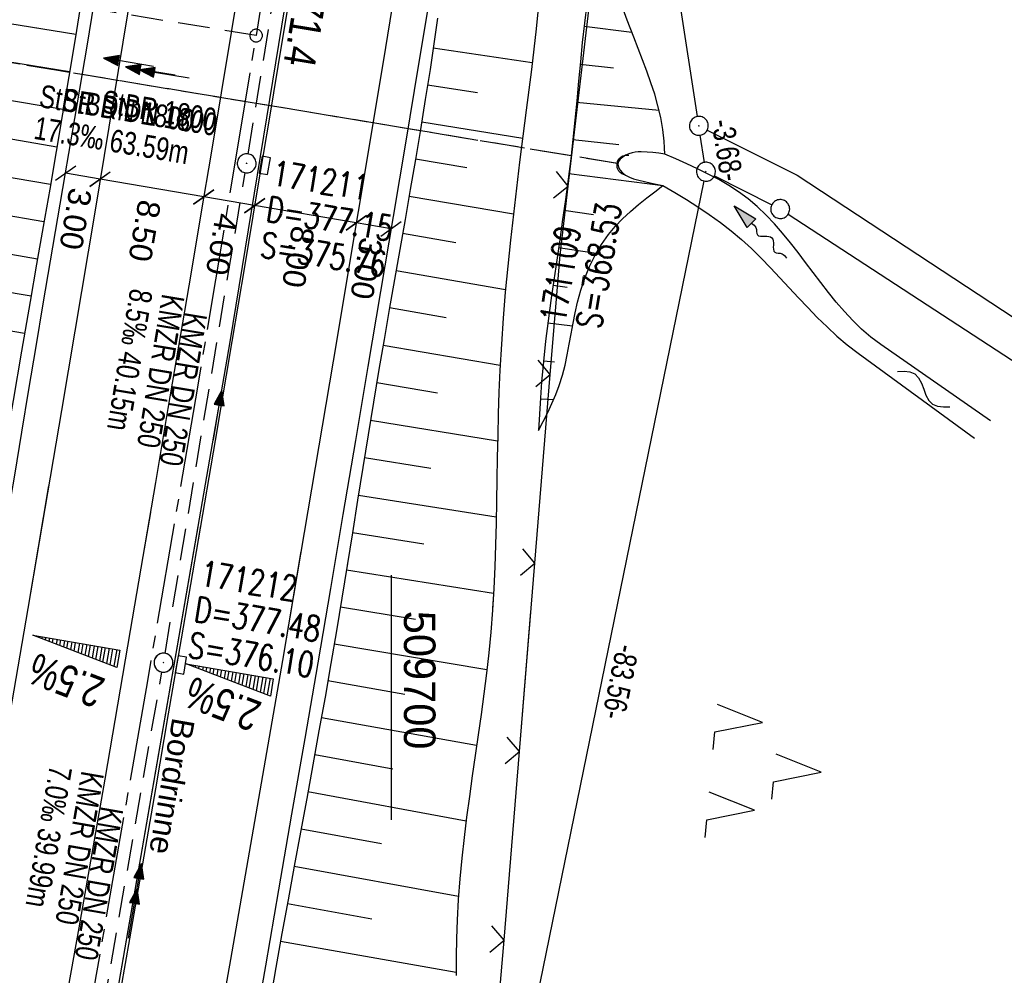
# Model space of a CAD drawing. Extents: x 509531 to 509917, y 454649 to 455599.
# Tile 4 of 26: x 509671 to 509749, y 454709 to 454784. Entities that reach past the tile are written whole.
import ezdxf

# ---------------------------------------------------------------- set-up
doc = ezdxf.new("R2010")
doc.units = 0
doc.header["$LTSCALE"] = 10
doc.header["$MEASUREMENT"] = 0
for name, pattern in [('ACHSE', [5.5, 4, -0.5, 0.5, -0.5]), ('LT00', [0]), ('LT12', [0.4, 0.3, -0.1]), ('LT17', [0.15, 0.1, -0.05]), ('STRICHLINIE2', [0.375, 0.25, -0.125])]:
    doc.linetypes.add(name, pattern=pattern)
doc.layers.get('0').update_dxf_attribs({"linetype": 'LT00'})
for name, color, linetype in [('--EK_FBR', 1, 'LT00'), ('--EK_Halt-Pfeil', 4, 'LT00'), ('--EK_Haltung', 7, 'STRICHLINIE2'), ('--EK_Haltung-Text', 140, 'LT00'), ('--EK_Schacht-Text', 5, 'LT00'), ('--EK_ST-93-1', 30, 'LT17'), ('--EL_DFK_AB_L', 21, 'LT00'), ('--EL_DFK_AB_P', 7, 'LT00'), ('--EL_Halt-Pfeil', 4, 'LT00'), ('--EL_Haltung', 182, 'STRICHLINIE2'), ('--EL_Haltung-Text', 182, 'LT00'), ('--FLIEßRICHTPFEIL', 180, 'Continuous'), ('--WASSER_NUTZUNG', 180, 'Continuous'), ('-AX-093', 35, 'ACHSE'), ('-QUE-20O', 11, 'LT00'), ('-QUE-20W', 11, 'LT00'), ('-ST-93-1', 250, 'LT00'), ('ABSTAND', 8, 'LT00'), ('BEMAßUNG', 255, 'Continuous'), ('DFK_AB_L', 21, 'LT00'), ('DFK_AB_P', 7, 'LT00'), ('DFK_GZPKT', 250, 'LT00'), ('DFK_KATASTER', 250, 'LT00'), ('DFK_NUTZUNG', 250, 'LT00'), ('DL', 182, 'LT12'), ('DL_PFEIL', 201, 'LT00'), ('DL_TEXT', 182, 'LT00'), ('RINNE_TEXT', 11, 'Continuous'), ('V116_AFBR_BAB', 250, 'LT00'), ('V116_BOESCH', 250, 'LT00'), ('V116_BOSCHUNG', 250, 'LT00'), ('V116_GRABEN', 250, 'LT00'), ('V116_H_BORD', 8, 'LT00'), ('V116_KA_PRUF', 182, 'LT00'), ('V116_LD_MARK', 250, 'LT00'), ('V116_SINKK', 182, 'LT00'), ('V116_UK_DURCH', 182, 'LT00'), ('V116_ZAUN', 40, 'LT00'), ('V117_AFBR_BAB', 250, 'LT00'), ('V117_BOESCH', 250, 'LT00'), ('V117_BOSCHUNG', 250, 'LT00'), ('V117_H_BORD', 8, 'LT00'), ('V117_KA_PRUF', 182, 'LT00'), ('V117_LD_MARK', 250, 'LT00'), ('V117_RASTER', 250, 'LT00'), ('V117_SINKK', 182, 'LT00'), ('V117_ZAUN', 40, 'LT00')]:
    doc.layers.add(name, color=color, linetype=linetype)
doc.styles.add('Arial', font='ARIAL.TTF')
doc.styles.add('Beschrift', font='ARIAL.TTF')
doc.styles.add('Haltungsbeschriftung', font='ARIAL.TTF', dxfattribs={"width": 0.75})
doc.styles.add('schachtbeschriftung', font='romans.shx', dxfattribs={"width": 0.75, "height": 2})
doc.styles.get("Standard").update_dxf_attribs({"font": 'ARIAL.TTF'})

# ---------------------------------------------------------------- blocks, each defined once
blk = doc.blocks.new('SYMB7010')
at = {"color": 0, "linetype": 'ByBlock'}
for points in [[(-0.031408, 0.499213), (-0.093728, 0.49134), (-0.15457, 0.475719), (-0.212975, 0.452595), (-0.268021, 0.422333), (-0.31884, 0.385411), (-0.36463, 0.342411), (-0.40467, 0.29401), (-0.438329, 0.240973), (-0.465074, 0.184136), (-0.484486, 0.124395), (-0.496256, 0.062692), (-0.5002, 0)], [(-0.5002, 0), (-0.496256, -0.062692), (-0.484486, -0.124395), (-0.465075, -0.184136), (-0.438329, -0.240973), (-0.404671, -0.29401), (-0.36463, -0.342411), (-0.31884, -0.385411), (-0.268021, -0.422333), (-0.212975, -0.452595), (-0.154571, -0.475719), (-0.093728, -0.49134), (-0.031408, -0.499213), (0.031408, -0.499213)], [(0.5002, 0), (0.496256, 0.062692), (0.484485, 0.124395), (0.465074, 0.184136), (0.438329, 0.240973), (0.40467, 0.29401), (0.36463, 0.342411), (0.31884, 0.385411), (0.268021, 0.422333), (0.212975, 0.452595), (0.15457, 0.475719), (0.093728, 0.49134), (0.031408, 0.499213), (-0.031408, 0.499213)], [(0.031408, -0.499213), (0.093728, -0.491341), (0.15457, -0.475719), (0.212975, -0.452595), (0.268021, -0.422333), (0.31884, -0.385411), (0.36463, -0.342411), (0.404671, -0.294011), (0.438329, -0.240974), (0.465075, -0.184136), (0.484486, -0.124395), (0.496256, -0.062692), (0.500201, 0)]]:
    blk.add_lwpolyline(points, dxfattribs=at)
blk = doc.blocks.new('SYMB0003')
at = {"color": 0, "linetype": 'ByBlock'}
for p, q in [((-0.015712, 0), (0.010166, 0.012015)), ((0, -0.021257), (-0.015712, 0)), ((0.010166, 0.012015), (0, -0.021257))]:
    blk.add_line(p, q, dxfattribs=at)
for points in [[(-0.031395, 0.499013), (-0.093691, 0.491144), (-0.154509, 0.475528), (-0.21289, 0.452414), (-0.267913, 0.422164), (-0.318712, 0.385257), (-0.364484, 0.342274), (-0.404509, 0.293893), (-0.438154, 0.240877), (-0.464888, 0.184062), (-0.484292, 0.124345), (-0.496058, 0.062667), (-0.5, 0)], [(-0.5, 0), (-0.496058, -0.062667), (-0.484292, -0.124345), (-0.464888, -0.184062), (-0.438154, -0.240877), (-0.404509, -0.293893), (-0.364485, -0.342274), (-0.318712, -0.385257), (-0.267914, -0.422164), (-0.21289, -0.452414), (-0.154509, -0.475529), (-0.093691, -0.491144), (-0.031395, -0.499014), (0.031395, -0.499014)], [(0.5, 0), (0.496057, 0.062667), (0.484292, 0.124345), (0.464888, 0.184062), (0.438153, 0.240877), (0.404509, 0.293893), (0.364484, 0.342274), (0.318712, 0.385257), (0.267913, 0.422164), (0.21289, 0.452414), (0.154509, 0.475528), (0.093691, 0.491144), (0.031395, 0.499013), (-0.031395, 0.499013)], [(0.031395, -0.499014), (0.093691, -0.491144), (0.154509, -0.475529), (0.21289, -0.452414), (0.267914, -0.422164), (0.318712, -0.385257), (0.364485, -0.342274), (0.404509, -0.293893), (0.438154, -0.240877), (0.464889, -0.184062), (0.484292, -0.124345), (0.496058, -0.062667), (0.5, 0)]]:
    blk.add_lwpolyline(points, dxfattribs=at)
blk = doc.blocks.new('SYMB7251')
at = {"color": 0, "linetype": 'ByBlock'}
for points in [[(-0.25, 0), (-0.208333, 0.028889), (-0.166667, 0.051111), (-0.125, 0.06), (-0.083333, 0.051111), (-0.041667, 0.028889), (0, 0)], [(0, 0), (0.041667, -0.028889), (0.083333, -0.051111), (0.125, -0.06), (0.166667, -0.051111), (0.208333, -0.028889), (0.25, 0)]]:
    blk.add_lwpolyline(points, dxfattribs=at)
blk = doc.blocks.new('SYMB7221')
at = {"color": 0, "linetype": 'ByBlock'}
for p, q in [((0, 0.435), (-0.11, 0.065)), ((0.11, 0.065), (0, 0.435)), ((0.25, 0.065), (0.11, 0.065)), ((-0.35, -0.065), (-0.46, -0.435)), ((0.35, -0.065), (0.24, -0.435))]:
    blk.add_line(p, q, dxfattribs=at)
for points in [[(-0.1, -0.435), (-0.24, -0.435), (-0.35, -0.065)], [(0.6, -0.435), (0.46, -0.435), (0.35, -0.065)]]:
    blk.add_lwpolyline(points, dxfattribs=at)
blk = doc.blocks.new('FLIEßRICHTPFEIL')
at = {"layer": '--FLIEßRICHTPFEIL'}
blk.add_hatch(color=256, dxfattribs=at).paths.add_polyline_path([(-1.95, 0.4875), (-1.95, -0.4875), (0, 0)])
for p, q in [((-1.95, 0.4875), (-1.95, -0.4875)), ((-1.95, 0.4875), (0, 0)), ((0, 0), (-1.95, -0.4875))]:
    blk.add_line(p, q, dxfattribs=at)
at = {"layer": '--FLIEßRICHTPFEIL', "start_tangent": (-1, 0), "end_tangent": (-1, 0)}
blk.add_spline([(-1.95, 0), (-2.4375, 0), (-2.925, 0.325), (-3.4125, 0), (-3.9, -0.325), (-4.3875, 0), (-4.875, 0.325), (-5.3625, 0), (-5.85, 0)], degree=3, dxfattribs=at)
blk = doc.blocks.new('SYMB0652')
at = {"color": 0, "linetype": 'ByBlock'}
blk.add_lwpolyline([(-0.15, -0.075), (0.15, -0.075), (0.15, 0.075), (-0.15, 0.075), (-0.15, -0.075)], dxfattribs=at)
blk = doc.blocks.new('SYMB1107')
at = {"color": 0, "linetype": 'ByBlock'}
for points in [[(-0.2, 0), (-0.196157, 0.039018), (-0.184776, 0.076537), (-0.166294, 0.111114), (-0.141421, 0.141421), (-0.111114, 0.166294), (-0.076537, 0.184776), (-0.039018, 0.196157), (0, 0.2)], [(0, 0.2), (0.039018, 0.196157), (0.076537, 0.184776), (0.111114, 0.166294), (0.141421, 0.141421), (0.166294, 0.111114), (0.184776, 0.076537), (0.196157, 0.039018), (0.2, 0)]]:
    blk.add_lwpolyline(points, dxfattribs=at)
blk = doc.blocks.new('_Oblique')
at = {"color": 0, "linetype": 'ByBlock', "lineweight": -2}
blk.add_line((-0.5, -0.5), (0.5, 0.5), dxfattribs=at)
blk = doc.blocks.new('SYMB0024')
at = {"color": 0, "linetype": 'ByBlock'}
for p, q in [((-0.5, 0.5), (0, 0)), ((0, 0), (0.5, 0.5))]:
    blk.add_line(p, q, dxfattribs=at)
blk = doc.blocks.new('SYMB0070')
at = {"color": 0, "linetype": 'ByBlock'}
for p, q in [((-0.5, 0), (0.2, 0)), ((0.5, 0), (0.2, 0.1)), ((0.2, 0.1), (0.2, 0)), ((0.468, 0), (0.21, 0.086)), ((0.21, 0.086), (0.21, -0.086)), ((0.21, -0.086), (0.468, 0)), ((0.22, -0.072), (0.437, 0)), ((0.23, -0.058), (0.405, 0)), ((0.24, -0.045), (0.374, 0)), ((0.342, 0), (0.25, 0.031)), ((0.25, 0.031), (0.25, -0.031)), ((0.25, -0.031), (0.342, 0)), ((0.26, -0.017), (0.31, 0)), ((0.27, -0.003), (0.279, 0))]:
    blk.add_line(p, q, dxfattribs=at)
for points in [[(0.2, 0), (0.2, -0.1), (0.5, 0)], [(0.437, 0), (0.22, 0.072), (0.22, -0.072)], [(0.405, 0), (0.23, 0.058), (0.23, -0.058)], [(0.374, 0), (0.24, 0.045), (0.24, -0.045)], [(0.31, 0), (0.26, 0.017), (0.26, -0.017)], [(0.279, 0), (0.27, 0.003), (0.27, -0.003)]]:
    blk.add_lwpolyline(points, dxfattribs=at)
blk = doc.blocks.new('SYMB2')
at = {"color": 0, "linetype": 'ByBlock', "flags": 128}
for points in [[(-0.031395, 0.499013), (-0.093691, 0.491144), (-0.154509, 0.475528), (-0.21289, 0.452414), (-0.267913, 0.422164), (-0.318712, 0.385257), (-0.364484, 0.342274), (-0.404509, 0.293893), (-0.438154, 0.240877), (-0.464888, 0.184062), (-0.484292, 0.124345), (-0.496058, 0.062667), (-0.5, 0)], [(-0.5, 0), (-0.496058, -0.062667), (-0.484292, -0.124345), (-0.464888, -0.184062), (-0.438154, -0.240877), (-0.404509, -0.293893), (-0.364485, -0.342274), (-0.318712, -0.385257), (-0.267914, -0.422164), (-0.21289, -0.452414), (-0.154509, -0.475529), (-0.093691, -0.491144), (-0.031395, -0.499014), (0.031395, -0.499014)], [(0.5, 0), (0.496057, 0.062667), (0.484292, 0.124345), (0.464888, 0.184062), (0.438153, 0.240877), (0.404509, 0.293893), (0.364484, 0.342274), (0.318712, 0.385257), (0.267913, 0.422164), (0.21289, 0.452414), (0.154509, 0.475528), (0.093691, 0.491144), (0.031395, 0.499013), (-0.031395, 0.499013)], [(0.031395, -0.499014), (0.093691, -0.491144), (0.154509, -0.475529), (0.21289, -0.452414), (0.267914, -0.422164), (0.318712, -0.385257), (0.364485, -0.342274), (0.404509, -0.293893), (0.438154, -0.240877), (0.464889, -0.184062), (0.484292, -0.124345), (0.496058, -0.062667), (0.5, 0)]]:
    blk.add_lwpolyline(points, dxfattribs=at)

msp = doc.modelspace()

# ---------------------------------------------------------------- linework, layer by layer
at = {"layer": '--EK_FBR', "color": 2}
for points in [[(509692.286, 454788.495), (509691.324, 454782.637), (509690.341, 454776.703), (509689.35, 454770.77), (509688.354, 454764.838), (509687.353, 454758.907), (509686.021, 454751.044), (509684.684, 454743.181), (509683.341, 454735.32), (509682.32, 454729.369), (509681.295, 454723.419), (509680.266, 454717.47), (509679.231, 454711.521), (509677.863, 454703.709), (509676.484, 454695.899), (509675.094, 454688.091), (509674.027, 454682.146), (509672.953, 454676.203), (509671.874, 454670.261), (509670.857, 454664.681)], [(509688.076, 454788.071), (509687.311, 454783.418), (509686.515, 454778.623), (509685.713, 454773.83), (509684.905, 454769.037), (509684.095, 454764.244), (509683.284, 454759.452), (509682.291, 454753.586), (509681.297, 454747.72), (509680.301, 454741.854), (509679.302, 454735.989), (509678.292, 454730.089), (509677.276, 454724.189), (509676.253, 454718.291), (509675.222, 454712.394), (509674.393, 454707.691)], [(509680.895, 454745.352), (509680.301, 454741.854), (509679.302, 454735.989), (509678.292, 454730.089), (509677.276, 454724.189), (509676.253, 454718.291), (509675.222, 454712.394), (509674.393, 454707.691), (509673.56, 454702.989), (509672.722, 454698.287), (509671.881, 454693.586), (509671.037, 454688.886), (509669.97, 454682.953), (509668.901, 454677.021), (509667.831, 454671.089), (509666.761, 454665.157), (509666.756, 454665.13)], [(509684.877, 454744.315), (509684.684, 454743.181), (509683.341, 454735.32), (509682.32, 454729.369), (509681.295, 454723.419), (509680.266, 454717.469), (509679.231, 454711.521), (509677.863, 454703.709), (509676.484, 454695.899), (509675.094, 454688.091), (509674.027, 454682.146), (509672.953, 454676.203), (509671.874, 454670.261), (509670.857, 454664.681)]]:
    msp.add_lwpolyline(points, dxfattribs=at)
at = {"layer": '--EK_FBR'}
for points in [[(509703.129, 454786.759), (509702.136, 454780.744), (509701.146, 454774.785), (509700.15, 454768.827), (509699.149, 454762.87), (509698.146, 454756.913), (509697.155, 454751.042), (509696.162, 454745.171), (509695.165, 454739.301), (509694.164, 454733.432), (509693.133, 454727.422), (509692.097, 454721.412), (509691.057, 454715.403), (509690.014, 454709.395), (509689.198, 454704.707), (509688.38, 454700.02), (509687.557, 454695.333), (509686.73, 454690.647), (509685.896, 454685.962), (509685.035, 454681.165), (509684.167, 454676.368), (509683.295, 454671.573), (509682.419, 454666.778), (509681.815, 454663.481)], [(509663.064, 454707.6), (509663.764, 454711.604), (509664.467, 454715.607), (509665.13, 454719.359), (509665.794, 454723.111), (509666.458, 454726.863), (509667.119, 454730.616), (509667.775, 454734.369), (509668.423, 454738.124), (509669.001, 454741.518), (509669.573, 454744.913), (509670.141, 454748.309), (509670.707, 454751.705), (509671.272, 454755.102), (509671.839, 454758.498), (509672.41, 454761.893), (509672.987, 454765.3), (509673.568, 454768.706), (509674.149, 454772.112), (509674.73, 454775.518), (509675.306, 454778.924), (509675.877, 454782.332), (509676.44, 454785.741)], [(509695.545, 454741.537), (509695.165, 454739.301), (509694.164, 454733.432), (509693.133, 454727.422), (509692.097, 454721.412), (509691.057, 454715.403), (509690.014, 454709.395), (509689.198, 454704.707), (509688.38, 454700.02), (509687.557, 454695.333), (509686.73, 454690.647), (509685.896, 454685.962), (509685.035, 454681.165), (509684.167, 454676.368), (509683.295, 454671.573), (509682.419, 454666.778), (509681.815, 454663.481)]]:
    msp.add_lwpolyline(points, dxfattribs=at)
at = {"layer": '--EK_Haltung'}
for p, q in [((509688.655, 454773.774), (509694.032, 454806.848)), ((509717.951, 454773.011), (509656.698, 454783.201)), ((509682.061, 454734.171), (509688.412, 454772.294)), ((509675.22, 454694.775), (509681.81, 454732.692))]:
    msp.add_line(p, q, dxfattribs=at)
at = {"layer": '--EK_ST-93-1', "ltscale": 2.5}
msp.add_line((509689.279, 454783.163), (509649.798, 454789.623), dxfattribs=at)
at = {"layer": '--EL_DFK_AB_L'}
for p, q in [((509724.266, 454776.751), (509719.395, 454808.258)), ((509724.826, 454773.111), (509724.494, 454775.268)), ((509708.36, 454691.234), (509724.79, 454771.634))]:
    msp.add_line(p, q, dxfattribs=at)
at = {"layer": '--EL_Haltung'}
for p, q in [((509688.655, 454773.774), (509694.032, 454806.848)), ((509717.951, 454773.011), (509656.698, 454783.201)), ((509682.061, 454734.171), (509688.412, 454772.294)), ((509675.22, 454694.775), (509681.81, 454732.692))]:
    msp.add_line(p, q, dxfattribs=at)
at = {"layer": '-AX-093', "ltscale": 0.2}
msp.add_lwpolyline([(509703.313, 454871.949), (509699.735, 454848.591), (509696.077, 454825.245), (509692.34, 454801.912), (509688.525, 454778.591), (509684.63, 454755.284), (509680.657, 454731.99), (509676.605, 454708.71), (509672.474, 454685.443), (509668.756, 454664.911)], dxfattribs=at)
at = {"layer": '-QUE-20O'}
for p, q in [((509683.888, 454733.314), (509683.883, 454733.287)), ((509684.169, 454733.177), (509684.184, 454733.263)), ((509684.48, 454733.212), (509684.454, 454733.066)), ((509684.74, 454732.957), (509684.775, 454733.162)), ((509685.071, 454733.111), (509685.025, 454732.847)), ((509685.311, 454732.737), (509685.367, 454733.061)), ((509685.662, 454733.009), (509685.597, 454732.628)), ((509685.882, 454732.518), (509685.958, 454732.959)), ((509686.254, 454732.908), (509686.168, 454732.408)), ((509686.454, 454732.298), (509686.55, 454732.858)), ((509686.845, 454732.806), (509686.739, 454732.188)), ((509687.024, 454732.078), (509687.141, 454732.756)), ((509687.436, 454732.705), (509687.311, 454731.969)), ((509687.595, 454731.859), (509687.732, 454732.655)), ((509688.028, 454732.603), (509687.882, 454731.75)), ((509688.167, 454731.639), (509688.324, 454732.553)), ((509688.619, 454732.502), (509688.453, 454731.529)), ((509688.737, 454731.42), (509688.915, 454732.452)), ((509689.21, 454732.401), (509689.023, 454731.31)), ((509689.308, 454731.199), (509689.506, 454732.35)), ((509689.802, 454732.299), (509689.595, 454731.091)), ((509689.88, 454730.98), (509690.097, 454732.249)), ((509690.393, 454732.198), (509690.166, 454730.871))]:
    msp.add_line(p, q, dxfattribs=at)
msp.add_lwpolyline([(509690.409, 454730.776), (509683.746, 454733.339), (509690.645, 454732.156), (509690.409, 454730.776)], dxfattribs=at)
at = {"layer": '-QUE-20W'}
for p, q in [((509671.722, 454735.59), (509671.717, 454735.563)), ((509672.003, 454735.453), (509672.018, 454735.54)), ((509672.313, 454735.488), (509672.288, 454735.342)), ((509672.573, 454735.233), (509672.609, 454735.438)), ((509672.904, 454735.386), (509672.859, 454735.123)), ((509673.144, 454735.013), (509673.2, 454735.336)), ((509673.496, 454735.285), (509673.43, 454734.903)), ((509673.715, 454734.793), (509673.791, 454735.234)), ((509674.087, 454735.183), (509674.001, 454734.683)), ((509674.286, 454734.573), (509674.383, 454735.132)), ((509674.678, 454735.081), (509674.572, 454734.463)), ((509674.857, 454734.352), (509674.974, 454735.03)), ((509675.27, 454734.979), (509675.143, 454734.243)), ((509675.428, 454734.133), (509675.565, 454734.929)), ((509675.861, 454734.877), (509675.714, 454734.023)), ((509675.999, 454733.912), (509676.157, 454734.827)), ((509676.452, 454734.775), (509676.285, 454733.802)), ((509676.57, 454733.693), (509676.748, 454734.725)), ((509677.043, 454734.673), (509676.856, 454733.583)), ((509677.14, 454733.472), (509677.339, 454734.623)), ((509677.634, 454734.571), (509677.427, 454733.363)), ((509677.712, 454733.252), (509677.93, 454734.521)), ((509678.226, 454734.469), (509677.998, 454733.143))]:
    msp.add_line(p, q, dxfattribs=at)
msp.add_lwpolyline([(509678.241, 454733.048), (509671.58, 454735.616), (509678.478, 454734.427), (509678.241, 454733.048)], dxfattribs=at)
at = {"layer": 'BEMAßUNG'}
for p, q in [((509676.91, 454771.776), (509674.172, 454772.243)), ((509685.128, 454770.372), (509676.909, 454771.772)), ((509689.165, 454769.684), (509685.128, 454770.372)), ((509697.214, 454768.313), (509689.165, 454769.684)), ((509699.982, 454767.841), (509697.214, 454768.313))]:
    msp.add_line(p, q, dxfattribs=at)
at = {"layer": 'DFK_AB_L'}
for p, q in [((509724.266, 454776.751), (509719.395, 454808.258)), ((509724.826, 454773.111), (509724.494, 454775.268)), ((509708.36, 454691.234), (509724.79, 454771.634))]:
    msp.add_line(p, q, dxfattribs=at)
at = {"layer": 'DFK_KATASTER'}
for p, q in [((509725.051, 454775.673), (509732.18, 454772.09)), ((509725.61, 454772.032), (509730.16, 454769.746)), ((509732.18, 454772.09), (509784.83, 454737.46)), ((509731.458, 454768.999), (509783.652, 454734.919))]:
    msp.add_line(p, q, dxfattribs=at)
at = {"layer": 'DL'}
msp.add_line((509717.901, 454773.019), (509656.748, 454783.193), dxfattribs=at)
at = {"layer": 'V116_AFBR_BAB', "color": 0}
for points in [[(509692.286, 454788.495), (509691.324, 454782.637), (509690.341, 454776.703), (509689.35, 454770.77), (509688.354, 454764.838), (509687.353, 454758.907), (509686.021, 454751.044), (509684.684, 454743.181), (509683.341, 454735.32), (509682.32, 454729.369), (509681.295, 454723.419), (509680.266, 454717.47), (509679.231, 454711.521), (509677.863, 454703.709), (509676.484, 454695.899), (509675.094, 454688.091), (509674.027, 454682.146), (509672.953, 454676.203), (509671.874, 454670.261), (509670.857, 454664.681)], [(509688.076, 454788.071), (509687.311, 454783.418), (509686.515, 454778.623), (509685.713, 454773.83), (509684.905, 454769.037), (509684.095, 454764.244), (509683.284, 454759.452), (509682.291, 454753.586), (509681.297, 454747.72), (509680.301, 454741.854), (509679.302, 454735.989), (509678.292, 454730.089), (509677.276, 454724.189), (509676.253, 454718.291), (509675.222, 454712.394), (509674.393, 454707.691)]]:
    msp.add_lwpolyline(points, dxfattribs=at)
at = {"layer": 'V116_AFBR_BAB'}
for points in [[(509703.129, 454786.759), (509702.136, 454780.744), (509701.146, 454774.785), (509700.15, 454768.827), (509699.149, 454762.87), (509698.146, 454756.913), (509697.155, 454751.042), (509696.162, 454745.171), (509695.165, 454739.301), (509694.164, 454733.432), (509693.133, 454727.422), (509692.097, 454721.412), (509691.057, 454715.403), (509690.014, 454709.395), (509689.198, 454704.707), (509688.38, 454700.02), (509687.557, 454695.333), (509686.73, 454690.647), (509685.896, 454685.962), (509685.035, 454681.165), (509684.167, 454676.368), (509683.295, 454671.573), (509682.419, 454666.778), (509681.815, 454663.481)], [(509663.064, 454707.6), (509663.764, 454711.604), (509664.467, 454715.607), (509665.13, 454719.359), (509665.794, 454723.111), (509666.458, 454726.863), (509667.119, 454730.616), (509667.775, 454734.369), (509668.423, 454738.124), (509669.001, 454741.518), (509669.573, 454744.913), (509670.141, 454748.309), (509670.707, 454751.705), (509671.272, 454755.102), (509671.839, 454758.498), (509672.41, 454761.893), (509672.987, 454765.3), (509673.568, 454768.706), (509674.149, 454772.112), (509674.73, 454775.518), (509675.306, 454778.924), (509675.877, 454782.332), (509676.44, 454785.741)]]:
    msp.add_lwpolyline(points, dxfattribs=at)
at = {"layer": 'V116_BOESCH'}
for points in [[(509721.671, 454773.763), (509721.651, 454774.272), (509721.622, 454774.779), (509721.519, 454775.725), (509721.354, 454776.662), (509721.137, 454777.591), (509720.877, 454778.512), (509720.581, 454779.427), (509720.258, 454780.336), (509719.918, 454781.241), (509719.567, 454782.142), (509719.216, 454783.041), (509718.697, 454784.4), (509718.198, 454785.76), (509717.724, 454787.125), (509717.276, 454788.498), (509716.986, 454789.446), (509716.706, 454790.398), (509716.43, 454791.352)], [(509675.402, 454785.886), (509674.926, 454782.905), (509674.437, 454779.926), (509673.938, 454776.948), (509673.429, 454773.972), (509672.915, 454770.997), (509672.398, 454768.023), (509671.879, 454765.049), (509671.362, 454762.074), (509670.684, 454758.145), (509670.011, 454754.216), (509669.341, 454750.286), (509668.671, 454746.356), (509668.001, 454742.426), (509667.327, 454738.497), (509666.435, 454733.336), (509665.535, 454728.176), (509664.629, 454723.017), (509663.72, 454717.859), (509662.807, 454712.701), (509661.894, 454707.543)], [(509715.5, 454785.676), (509715.31, 454784.145), (509715.14, 454782.611), (509714.986, 454781.075), (509714.84, 454779.538), (509714.697, 454778), (509714.55, 454776.463), (509714.395, 454774.926), (509714.226, 454773.391), (509714.027, 454771.782), (509713.811, 454770.175), (509713.582, 454768.57), (509713.345, 454766.966), (509713.107, 454765.362), (509712.871, 454763.758), (509712.643, 454762.153), (509712.429, 454760.547), (509712.233, 454758.94), (509712.061, 454757.329), (509711.917, 454755.717), (509711.826, 454754.432), (509711.748, 454753.145), (509711.678, 454751.858)], [(509711.629, 454785.321), (509711.471, 454783.705), (509711.294, 454782.089), (509711.103, 454780.473), (509710.902, 454778.858), (509710.696, 454777.244), (509710.432, 454775.18), (509710.172, 454773.118), (509709.918, 454771.057), (509709.675, 454768.996), (509709.445, 454766.936), (509709.231, 454764.876), (509709.037, 454762.815), (509708.866, 454760.752), (509708.721, 454758.688), (509708.605, 454756.621), (509708.532, 454754.893), (509708.477, 454753.163), (509708.435, 454751.432), (509708.401, 454749.7), (509708.372, 454747.968), (509708.341, 454746.235), (509708.305, 454744.503), (509708.259, 454742.771), (509708.197, 454741.041), (509708.116, 454739.311), (509708.01, 454737.584), (509707.875, 454735.858), (509707.717, 454734.224), (509707.533, 454732.591), (509707.33, 454730.96), (509707.111, 454729.331), (509706.882, 454727.702), (509706.648, 454726.073), (509706.414, 454724.445), (509706.185, 454722.816), (509705.966, 454721.187), (509705.763, 454719.557), (509705.58, 454717.926), (509705.423, 454716.293), (509705.297, 454714.659), (509705.207, 454713.022), (509705.159, 454711.557), (509705.137, 454710.09), (509705.136, 454708.623)], [(509703.668, 454784.545), (509703.371, 454782.513), (509703.066, 454780.483), (509702.692, 454778.096), (509702.305, 454775.711), (509701.906, 454773.329), (509701.499, 454770.948), (509701.085, 454768.568), (509700.667, 454766.189), (509700.249, 454763.811), (509699.832, 454761.431), (509699.419, 454759.052), (509699.013, 454756.671), (509698.582, 454754.084), (509698.159, 454751.496), (509697.741, 454748.907), (509697.327, 454746.317), (509696.913, 454743.727), (509696.497, 454741.138), (509696.076, 454738.549), (509695.648, 454735.962), (509695.21, 454733.376), (509694.743, 454730.694), (509694.265, 454728.014), (509693.779, 454725.335), (509693.288, 454722.657), (509692.794, 454719.979), (509692.301, 454717.301), (509691.811, 454714.623), (509691.327, 454711.944), (509690.852, 454709.263), (509690.398, 454706.64)], [(509711.678, 454751.858), (509712.041, 454752.561), (509712.396, 454753.267), (509712.732, 454753.978), (509713.042, 454754.697), (509713.316, 454755.427), (509713.563, 454756.224), (509713.77, 454757.034), (509713.946, 454757.854), (509714.104, 454758.682), (509714.253, 454759.514), (509714.405, 454760.349), (509714.57, 454761.183), (509714.76, 454762.014), (509715.025, 454762.978), (509715.343, 454763.927), (509715.717, 454764.851), (509716.152, 454765.743), (509716.651, 454766.595), (509717.22, 454767.398), (509717.756, 454768.036), (509718.336, 454768.639), (509718.95, 454769.211), (509719.588, 454769.759), (509720.242, 454770.286), (509720.885, 454770.786), (509721.531, 454771.279)]]:
    msp.add_lwpolyline(points, dxfattribs=at)
at = {"layer": 'V116_BOSCHUNG'}
for p, q in [((509674.983, 454783.254), (509668.744, 454784.263)), ((509715.282, 454783.902), (509719.068, 454783.425)), ((509674.496, 454780.281), (509661.702, 454782.377)), ((509703.325, 454782.202), (509711.17, 454781.026)), ((509714.967, 454780.887), (509717.614, 454780.609)), ((509702.876, 454779.26), (509706.836, 454778.642)), ((509673.996, 454777.296), (509667.462, 454778.394)), ((509714.686, 454777.887), (509721.225, 454777.238)), ((509673.49, 454774.326), (509660.176, 454776.589)), ((509702.405, 454776.322), (509710.412, 454775.023)), ((509714.395, 454774.924), (509718.026, 454774.538)), ((509701.916, 454773.386), (509705.976, 454772.703)), ((509672.978, 454771.357), (509666.218, 454772.519)), ((509714.084, 454772.226), (509721.529, 454771.277)), ((509672.464, 454768.401), (509658.774, 454770.756)), ((509701.411, 454770.441), (509709.678, 454769.025)), ((509713.688, 454769.308), (509716.021, 454768.982)), ((509700.897, 454767.498), (509705.123, 454766.761)), ((509671.948, 454765.446), (509665.039, 454766.634)), ((509713.254, 454766.355), (509716.247, 454765.916)), ((509671.434, 454762.49), (509657.518, 454764.884)), ((509700.378, 454764.543), (509709.056, 454763.031)), ((509712.817, 454763.38), (509713.934, 454763.223)), ((509699.859, 454761.588), (509704.336, 454760.808)), ((509670.923, 454759.534), (509663.928, 454760.737)), ((509712.409, 454760.39), (509714.367, 454760.148)), ((509699.345, 454758.62), (509708.626, 454757.028)), ((509712.066, 454757.382), (509712.939, 454757.3)), ((509698.842, 454755.651), (509703.672, 454754.835)), ((509711.821, 454754.362), (509712.875, 454754.301)), ((509698.349, 454752.666), (509708.426, 454751.017)), ((509697.867, 454749.692), (509703.12, 454748.846)), ((509697.391, 454746.717), (509708.316, 454744.985)), ((509696.917, 454743.755), (509702.575, 454742.858)), ((509696.443, 454740.806), (509708.094, 454738.932)), ((509695.965, 454737.87), (509701.921, 454736.885)), ((509695.476, 454734.936), (509707.568, 454732.884)), ((509694.973, 454732.005), (509701.079, 454730.942)), ((509694.455, 454729.076), (509706.764, 454726.881)), ((509693.927, 454726.149), (509700.131, 454725.017)), ((509693.39, 454723.211), (509705.929, 454720.895)), ((509692.846, 454720.261), (509699.212, 454719.085)), ((509692.3, 454717.298), (509705.316, 454714.92)), ((509691.759, 454714.334), (509698.463, 454713.123)), ((509691.222, 454711.355), (509705.135, 454708.897))]:
    msp.add_line(p, q, dxfattribs=at)
at = {"layer": 'V116_GRABEN'}
for points in [[(509721.671, 454773.763), (509721.202, 454773.827), (509720.736, 454773.884), (509720.273, 454773.926), (509719.817, 454773.948), (509719.58, 454773.946), (509719.34, 454773.927), (509719.091, 454773.879), (509718.832, 454773.796), (509718.576, 454773.679), (509718.343, 454773.532), (509718.152, 454773.361), (509718.02, 454773.17), (509717.967, 454772.964), (509718.012, 454772.731), (509718.144, 454772.501), (509718.336, 454772.288), (509718.561, 454772.107), (509718.871, 454771.933), (509719.19, 454771.814), (509719.515, 454771.725), (509720.179, 454771.567), (509720.853, 454771.42), (509721.531, 454771.279)], [(509747.506, 454752.62), (509738.799, 454758.665), (509738.02, 454759.249), (509737.283, 454759.884), (509736.583, 454760.563), (509735.915, 454761.278), (509735.272, 454762.022), (509734.648, 454762.79), (509734.04, 454763.573), (509733.44, 454764.366), (509732.843, 454765.162), (509732.243, 454765.953), (509731.635, 454766.732), (509731.014, 454767.494), (509730.373, 454768.23), (509729.706, 454768.935), (509729.009, 454769.601), (509728.276, 454770.221), (509727.535, 454770.769), (509726.76, 454771.275), (509725.956, 454771.745), (509725.128, 454772.185), (509724.28, 454772.601), (509723.419, 454772.998), (509722.547, 454773.384), (509721.671, 454773.763)], [(509721.531, 454771.279), (509722.464, 454770.719), (509723.391, 454770.153), (509724.308, 454769.574), (509725.208, 454768.975), (509726.086, 454768.349), (509726.938, 454767.689), (509727.754, 454766.996), (509728.543, 454766.271), (509729.311, 454765.518), (509730.063, 454764.746), (509730.804, 454763.96), (509731.54, 454763.168), (509732.276, 454762.375), (509733.017, 454761.588), (509733.77, 454760.815), (509734.538, 454760.061), (509735.329, 454759.332), (509736.146, 454758.636), (509736.996, 454757.979), (509746.22, 454751.225)]]:
    msp.add_lwpolyline(points, dxfattribs=at)
at = {"layer": 'V116_H_BORD'}
msp.add_lwpolyline([(509670.66, 454664.703), (509674.956, 454688.092), (509687.226, 454758.889), (509698.82, 454829.808), (509713.107, 454924.886), (509723.035, 454996.441), (509723.981, 455003.694), (509724.839, 455010.383), (509725.664, 455016.581), (509733.302, 455077.253), (509741.563, 455148.374)], dxfattribs=at)
at = {"layer": 'V116_LD_MARK'}
for points in [[(509714.941, 454880.312), (509712.336, 454863.072), (509709.688, 454845.838), (509706.996, 454828.611), (509703.21, 454804.841), (509699.342, 454781.084), (509695.393, 454757.34), (509691.362, 454733.61), (509687.25, 454709.894), (509683.056, 454686.192), (509679.012, 454663.788)], [(509693.141, 454873.711), (509691.018, 454859.844), (509688.869, 454845.98), (509686.694, 454832.121), (509684.191, 454816.373), (509681.655, 454800.63), (509679.086, 454784.893), (509676.482, 454769.161), (509673.844, 454753.435), (509671.172, 454737.715), (509668.464, 454722.001), (509665.72, 454706.293), (509662.94, 454690.592), (509660.124, 454674.898), (509658.511, 454666.033)]]:
    msp.add_lwpolyline(points, dxfattribs=at)
at = {"layer": 'V116_ZAUN'}
for p, q in [((509714.012, 454771.217), (509715.759, 454786.115)), ((509711.377, 454741.336), (509712.598, 454756.286)), ((509710.156, 454726.386), (509711.377, 454741.336)), ((509708.935, 454711.436), (509710.156, 454726.386)), ((509707.714, 454696.485), (509708.935, 454711.436))]:
    msp.add_line(p, q, dxfattribs=at)
msp.add_lwpolyline([(509712.598, 454756.286), (509713.372, 454765.757), (509714.012, 454771.217)], dxfattribs=at)
at = {"layer": 'V117_AFBR_BAB', "color": 0}
for points in [[(509680.895, 454745.352), (509680.301, 454741.854), (509679.302, 454735.989), (509678.292, 454730.089), (509677.276, 454724.189), (509676.253, 454718.291), (509675.222, 454712.394), (509674.393, 454707.691), (509673.56, 454702.989), (509672.722, 454698.287), (509671.881, 454693.586), (509671.037, 454688.886), (509669.97, 454682.953), (509668.901, 454677.021), (509667.831, 454671.089), (509666.761, 454665.157), (509666.756, 454665.13)], [(509684.877, 454744.315), (509684.684, 454743.181), (509683.341, 454735.32), (509682.32, 454729.369), (509681.295, 454723.419), (509680.266, 454717.469), (509679.231, 454711.521), (509677.863, 454703.709), (509676.484, 454695.899), (509675.094, 454688.091), (509674.027, 454682.146), (509672.953, 454676.203), (509671.874, 454670.261), (509670.857, 454664.681)]]:
    msp.add_lwpolyline(points, dxfattribs=at)
at = {"layer": 'V117_AFBR_BAB'}
msp.add_lwpolyline([(509695.545, 454741.537), (509695.165, 454739.301), (509694.164, 454733.432), (509693.133, 454727.422), (509692.097, 454721.412), (509691.057, 454715.403), (509690.014, 454709.395), (509689.198, 454704.707), (509688.38, 454700.02), (509687.557, 454695.333), (509686.73, 454690.647), (509685.896, 454685.962), (509685.035, 454681.165), (509684.167, 454676.368), (509683.295, 454671.573), (509682.419, 454666.778), (509681.815, 454663.481)], dxfattribs=at)
at = {"layer": 'V117_BOESCH'}
for points in [[(509696.52, 454741.283), (509696.497, 454741.138), (509696.076, 454738.549), (509695.648, 454735.962), (509695.21, 454733.376), (509694.743, 454730.694), (509694.265, 454728.014), (509693.779, 454725.335), (509693.288, 454722.657), (509692.794, 454719.979), (509692.301, 454717.301), (509691.811, 454714.623), (509691.327, 454711.944), (509690.852, 454709.263), (509690.398, 454706.64)], [(509708.052, 454738.28), (509708.01, 454737.584), (509707.875, 454735.858), (509707.717, 454734.224), (509707.533, 454732.591), (509707.33, 454730.96), (509707.111, 454729.331), (509706.882, 454727.702), (509706.648, 454726.073), (509706.414, 454724.445), (509706.185, 454722.816), (509705.966, 454721.187), (509705.763, 454719.557), (509705.58, 454717.926), (509705.423, 454716.293), (509705.297, 454714.659), (509705.207, 454713.022), (509705.159, 454711.557), (509705.137, 454710.09), (509705.136, 454708.623)]]:
    msp.add_lwpolyline(points, dxfattribs=at)
at = {"layer": 'V117_BOSCHUNG'}
for p, q in [((509696.443, 454740.806), (509701.44, 454740.002)), ((509695.965, 454737.87), (509701.921, 454736.885)), ((509695.476, 454734.936), (509707.568, 454732.884)), ((509694.973, 454732.005), (509701.079, 454730.942)), ((509694.455, 454729.076), (509706.764, 454726.881)), ((509693.927, 454726.149), (509700.131, 454725.017)), ((509693.39, 454723.211), (509705.929, 454720.895)), ((509692.846, 454720.261), (509699.212, 454719.085)), ((509692.3, 454717.298), (509705.316, 454714.92)), ((509691.759, 454714.334), (509698.463, 454713.123)), ((509691.222, 454711.355), (509705.135, 454708.897))]:
    msp.add_line(p, q, dxfattribs=at)
at = {"layer": 'V117_H_BORD'}
msp.add_lwpolyline([(509670.66, 454664.703), (509674.956, 454688.092), (509684.708, 454744.359)], dxfattribs=at)
at = {"layer": 'V117_LD_MARK'}
for points in [[(509672.827, 454747.453), (509671.172, 454737.715), (509668.464, 454722.001), (509665.72, 454706.293), (509662.94, 454690.592), (509660.124, 454674.898), (509658.511, 454666.033)], [(509692.829, 454742.244), (509691.362, 454733.61), (509687.25, 454709.894), (509683.056, 454686.192), (509679.012, 454663.788)]]:
    msp.add_lwpolyline(points, dxfattribs=at)
at = {"layer": 'V117_RASTER'}
msp.add_line((509700, 454720.966), (509700, 454740.377), dxfattribs=at)
at = {"layer": 'V117_ZAUN'}
for p, q in [((509710.156, 454726.386), (509711.064, 454737.496)), ((509708.935, 454711.436), (509710.156, 454726.386)), ((509707.714, 454696.485), (509708.935, 454711.436))]:
    msp.add_line(p, q, dxfattribs=at)

# ---------------------------------------------------------------- block references
at = {"layer": '--EK_Halt-Pfeil', "yscale": 4, "zscale": 4}
for p, xscale, rotation in [((509679.161, 454781.051), 3.999999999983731, 170.5558800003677), ((509686.223, 454753.068), 4.00000000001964, 80.54163999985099), ((509679.843, 454715.533), 4.000000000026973, 80.14143000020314)]:
    msp.add_blockref('SYMB0070', p, dxfattribs=dict(at, xscale=xscale, rotation=rotation))
at = {"layer": '--EL_DFK_AB_P', "xscale": 1.500000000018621, "yscale": 1.5, "zscale": 1.5, "rotation": 264.7377099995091}
for p in [(509724.38, 454776.009), (509724.94, 454772.37)]:
    msp.add_blockref('SYMB0003', p, dxfattribs=at)
at = {"layer": '--EL_Halt-Pfeil', "yscale": 4, "zscale": 4}
for p, xscale, rotation in [((509680.889, 454780.353), 3.999999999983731, 170.5558800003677), ((509686.223, 454753.068), 4.00000000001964, 80.54163999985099), ((509679.5, 454713.562), 4.000000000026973, 80.14143000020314)]:
    msp.add_blockref('SYMB0070', p, dxfattribs=dict(at, xscale=xscale, rotation=rotation))
at = {"layer": '--FLIEßRICHTPFEIL', "rotation": 134.9444544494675}
msp.add_blockref('FLIEßRICHTPFEIL', (509727.185, 454769.662), dxfattribs=at)
at = {"layer": '--WASSER_NUTZUNG', "xscale": 9.99999999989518, "yscale": 10.00000000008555, "zscale": 10, "rotation": 325.7071345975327}
msp.add_blockref('SYMB7251', (509742.203, 454755.128), dxfattribs=at)
at = {"layer": '-ST-93-1', "rotation": 274.1956499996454}
msp.add_blockref('SYMB2', (509689.279, 454783.163), dxfattribs=at)
at = {"layer": 'BEMAßUNG', "xscale": 1.4, "yscale": 1.4, "zscale": 1.4}
for p, rotation in [((509674.172, 454772.243), 170.3325578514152), ((509676.909, 454771.772), 170.3325578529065), ((509676.91, 454771.776), 350.3325578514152), ((509685.128, 454770.372), 170.3325578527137), ((509685.128, 454770.372), 350.3325578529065), ((509689.165, 454769.684), 170.3325578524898), ((509689.165, 454769.684), 350.3325578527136), ((509697.214, 454768.313), 170.3325578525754), ((509697.214, 454768.313), 350.3325578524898), ((509699.982, 454767.841), 350.3325578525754)]:
    msp.add_blockref('_Oblique', p, dxfattribs=dict(at, rotation=rotation))
at = {"layer": 'DFK_AB_P', "xscale": 1.500000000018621, "yscale": 1.5, "zscale": 1.5, "rotation": 264.7377099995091}
for p in [(509724.38, 454776.009), (509724.94, 454772.37)]:
    msp.add_blockref('SYMB0003', p, dxfattribs=at)
at = {"layer": 'DFK_GZPKT', "xscale": 1.500000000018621, "yscale": 1.5, "zscale": 1.5, "rotation": 264.7377099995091}
msp.add_blockref('SYMB7010', (509730.83, 454769.41), dxfattribs=at)
at = {"layer": 'DFK_NUTZUNG', "xscale": 10.00000000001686, "yscale": 10, "zscale": 10, "rotation": 264.7377100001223}
msp.add_blockref('SYMB7221', (509729.755, 454725.147), dxfattribs=at)
at = {"layer": 'DL_PFEIL', "xscale": 3.999999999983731, "yscale": 4, "zscale": 4, "rotation": 170.5558800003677}
msp.add_blockref('SYMB0070', (509682.009, 454780.119), dxfattribs=at)
at = {"layer": 'V116_KA_PRUF', "xscale": 1.500000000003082, "yscale": 1.5, "zscale": 1.5, "rotation": 263.7512999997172}
for p in [(509688.535, 454773.034), (509681.938, 454733.431)]:
    msp.add_blockref('SYMB0003', p, dxfattribs=at)
at = {"layer": 'V116_SINKK', "zscale": 4.5}
for p, xscale, yscale, rotation in [((509689.97, 454772.869), 4.500000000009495, 4.499999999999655, 260.4648763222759), ((509683.321, 454733.249), 4.50000000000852, 4.4999999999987, 260.2269046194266)]:
    msp.add_blockref('SYMB0652', p, dxfattribs=dict(at, xscale=xscale, yscale=yscale, rotation=rotation))
at = {"layer": 'V116_UK_DURCH', "xscale": 4.000000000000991, "yscale": 4.000000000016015, "zscale": 4, "rotation": 80.55578734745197}
msp.add_blockref('SYMB1107', (509718.691, 454772.888), dxfattribs=at)
at = {"layer": 'V116_ZAUN', "yscale": 2.099999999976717, "zscale": 2.1}
for p, xscale, rotation in [((509714.012, 454771.217), 2.100000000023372, 83.31067999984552), ((509712.598, 454756.286), 2.100000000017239, 85.33215000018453), ((509711.377, 454741.336), 2.100000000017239, 85.33215000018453), ((509710.156, 454726.386), 2.100000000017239, 85.33215000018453), ((509708.935, 454711.436), 2.100000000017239, 85.33215000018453)]:
    msp.add_blockref('SYMB0024', p, dxfattribs=dict(at, xscale=xscale, rotation=rotation))
at = {"layer": 'V117_KA_PRUF', "xscale": 1.499999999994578, "yscale": 1.5, "zscale": 1.5, "rotation": 255.4038000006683}
msp.add_blockref('SYMB0003', (509681.938, 454733.431), dxfattribs=at)
at = {"layer": 'V117_SINKK', "xscale": 4.499999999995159, "yscale": 4.500000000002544, "zscale": 4.5, "rotation": 260.2658861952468}
msp.add_blockref('SYMB0652', (509683.321, 454733.249), dxfattribs=at)
at = {"layer": 'V117_ZAUN', "xscale": 2.100000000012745, "yscale": 2.099999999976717, "zscale": 2.1, "rotation": 85.33237000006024}
for p in [(509710.156, 454726.386), (509708.935, 454711.436)]:
    msp.add_blockref('SYMB0024', p, dxfattribs=at)

# ---------------------------------------------------------------- texts
at = {"layer": '--EK_Haltung-Text', "style": 'Haltungsbeschriftung', "width": 0.75}
for s, rotation, p in [('StBR DN 1800', -9.44413, (509671.997, 454777.514)), ('17.3‰ 63.59m', -9.44413, (509671.577, 454774.989)), ('8.5‰ 40.15m', -99.45836, (509679.315, 454763.165)), ('KMZR DN 250', -99.45836, (509681.84, 454762.744)), ('7.0‰ 39.99m', -99.85857, (509672.931, 454725.352)), ('KMZR DN 250', -99.85857, (509675.453, 454724.913))]:
    msp.add_text(s, height=1.8, rotation=rotation, dxfattribs=at).set_placement(p)
at = {"layer": '--EK_Schacht-Text', "style": 'schachtbeschriftung', "width": 0.75}
for s, rotation, p in [('171211', -9.23387, (509690.437, 454771.303)), ('D=377.15', -9.23387, (509689.975, 454768.46)), ('S=368.53', 80.55588, (509716.604, 454759.82)), ('S=375.76', -9.23387, (509689.513, 454765.617)), ('171109', 80.55588, (509713.763, 454760.292)), ('171212', -9.45836, (509684.734, 454739.565)), ('D=377.48', -9.45836, (509684.261, 454736.724)), ('S=376.10', -9.45836, (509683.788, 454733.884))]:
    msp.add_text(s, height=2, rotation=rotation, dxfattribs=at).set_placement(p)
at = {"layer": '--EL_Haltung-Text', "style": 'Haltungsbeschriftung', "width": 0.75}
for s, rotation, p in [('StBR DN 1800', -9.44413, (509673.827, 454777.225)), ('KMZR DN 250', -99.45836, (509683.635, 454761.305)), ('KMZR DN 250', -99.85857, (509676.996, 454722.103))]:
    msp.add_text(s, height=1.8, rotation=rotation, dxfattribs=at).set_placement(p)
at = {"layer": '-QUE-20O', "style": 'Beschrift', "width": 0.75}
msp.add_text('2.5%', height=2.5, rotation=158.9577, dxfattribs=at).set_placement((509689.85, 454730.241))
at = {"layer": '-QUE-20W', "style": 'Beschrift', "width": 0.75}
msp.add_text('2.5%', height=2.5, rotation=158.91422, dxfattribs=at).set_placement((509677.441, 454732.114))
at = {"layer": '-ST-93-1', "style": 'Beschrift', "width": 0.8}
msp.add_text('  171.4', height=2.5, rotation=-99.35078, dxfattribs=at).set_placement((509692.834, 454789.372))
at = {"layer": 'ABSTAND', "width": 0.75}
for s, rotation, p in [(' -3.68-', -81.25404, (509725.294, 454776.908)), (' -83.56-', -101.54881, (509717.996, 454735.499))]:
    msp.add_text(s, height=1.8, rotation=rotation, dxfattribs=at).set_placement(p)
at = {"layer": 'BEMAßUNG', "char_height": 1.8, "attachment_point": 5, "rotation": 260.33256, "style": 'Arial'}
for s, insert in [('\\A1;3.00', (509674.964, 454768.624)), ('\\A1;8.50', (509680.436, 454767.676)), ('\\A1;4.00', (509686.564, 454766.606)), ('\\A1;8.00', (509692.61, 454765.612)), ('\\A1;3.00', (509698.021, 454764.692))]:
    msp.add_mtext(s, dxfattribs=dict(at, insert=insert))
at = {"layer": 'DL_TEXT', "style": 'Haltungsbeschriftung', "width": 0.75}
msp.add_text('StBR 1800', height=1.8, rotation=-9.44413, dxfattribs=at).set_placement((509676.947, 454777.087))
at = {"layer": 'RINNE_TEXT', "insert": (509682.627, 454729.15), "char_height": 1.8, "attachment_point": 7, "rotation": 260.18233, "style": 'Arial'}
msp.add_mtext('Bordrinne', dxfattribs=at)
at = {"layer": 'V117_RASTER', "width": 0.944}
msp.add_text(' 509700', height=2.5, rotation=-89.99931, dxfattribs=at).set_placement((509701, 454738.466))

doc.saveas('drawing.dxf')
